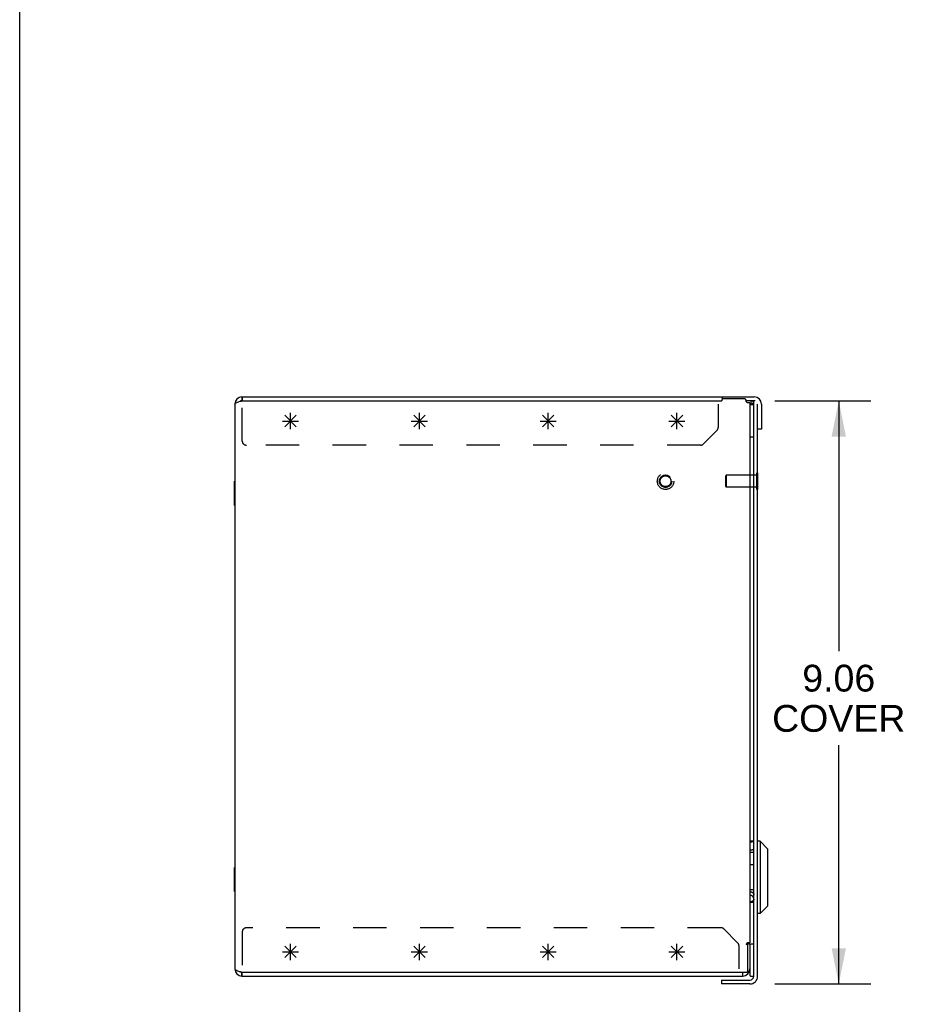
# Model space of a CAD drawing. Header units: inches. Extents: x 0 to 94.4, y 0 to 61.1.
# Tile 2 of 16: x 0 to 13.8, y 29.6 to 44.9. Entities that reach past the tile are written whole.
import ezdxf

# ---------------------------------------------------------------- set-up
doc = ezdxf.new("R2010")
doc.units = ezdxf.units.IN
doc.header["$LTSCALE"] = 5.194444
doc.header["$MEASUREMENT"] = 0
doc.linetypes.add('HIDDEN', pattern=[0.2, 0.1, -0.1])
doc.layers.get('0').update_dxf_attribs({"linetype": 'CONTINUOUS'})
for name, color, linetype in [('02___PRT_ALL_AXES', 7, 'CONTINUOUS'), ('06___PRT_ALL_SURFS', 7, 'CONTINUOUS'), ('DEFAULT_2', 8, 'HIDDEN'), ('DIMENSIONS', 7, 'CONTINUOUS'), ('SPOTWELD-COSMETIC-SKETCH', 7, 'CONTINUOUS')]:
    doc.layers.add(name, color=color, linetype=linetype)
doc.styles.get("Standard").update_dxf_attribs({"font": 'arial.ttf'})
doc.dimstyles.new('DIMSTYLE_1', dxfattribs={"dimtxt": 0.416667, "dimasz": 0.555556, "dimexe": 0.09, "dimexo": 0.07, "dimgap": 0.0375, "dimtad": 0, "dimtih": 1, "dimtoh": 1, "dimzin": 4, "dimdsep": 46, "dimtxsty": 'Standard', "dimblk": '_FILLED', "dimblk1": '_FILLED', "dimblk2": '_FILLED', "dimcen": 0.09, "dimazin": 1, "dimtfac": 1, "dimtdec": 3, "dimtofl": 0, "dimtmove": 0, "dimatfit": 3, "dimldrblk": '_FILLED', "dimfxl": 1, "dimtolj": 1, "dimtzin": 4, "dimarcsym": 0})

# ---------------------------------------------------------------- blocks, each defined once
blk = doc.blocks.new('_FILLED')
at = {"color": 0, "linetype": 'ByBlock'}
blk.add_solid([(0, 0), (-1, 0.2), (-1, -0.2)], dxfattribs=at)
blk = doc.blocks.new('*D5')
at = {"layer": 'DIMENSIONS', "color": 2, "linetype": 'Continuous'}
for p, q in [((11.729, 38.993), (13.22, 38.993)), ((12.72, 38.993), (12.72, 35.1)), ((12.72, 29.931), (12.72, 33.641)), ((11.729, 29.931), (13.22, 29.931))]:
    blk.add_line(p, q, dxfattribs=at)
at = {"layer": 'DIMENSIONS', "color": 2, "linetype": 'Continuous', "xscale": 0.5555555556, "yscale": 0.5555555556, "zscale": 0.5555555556}
for p, rotation in [((12.72, 38.993), 90), ((12.72, 29.931), 270)]:
    blk.add_blockref('_FILLED', p, dxfattribs=dict(at, rotation=rotation))
at = {"layer": 'DIMENSIONS', "color": 2, "linetype": 'Continuous', "insert": (12.72, 34.891), "char_height": 0.4167, "width": 2.06629, "attachment_point": 2, "line_spacing_factor": 0.9}
blk.add_mtext('9.06\\PCOVER', dxfattribs=at)

msp = doc.modelspace()

# ---------------------------------------------------------------- linework, layer by layer
at = {"color": 7, "linetype": 'Continuous'}
for p, q in [((0, 0), (0, 61.111)), ((3.452, 39.053), (3.452, 38.993)), ((3.457, 39.053), (3.457, 38.993)), ((10.908, 39.053), (10.908, 39.014)), ((11.408, 38.993), (11.28, 38.993)), ((11.34, 38.88), (11.34, 38.487)), ((11.358, 38.992), (11.349, 38.933)), ((11.355, 38.933), (11.361, 38.935)), ((11.375, 38.944), (11.38, 38.949)), ((11.387, 38.958), (11.392, 38.967)), ((11.4, 30.051), (11.4, 38.993)), ((11.52, 38.553), (11.46, 38.553)), ((11.4, 37.837), (11.34, 37.837)), ((11.4, 37.649), (11.34, 37.649)), ((11.34, 32.135), (11.345, 32.135)), ((11.347, 32.135), (11.345, 32.135)), ((11.349, 32.135), (11.347, 32.135)), ((11.353, 32.135), (11.351, 32.135)), ((11.354, 32.135), (11.353, 32.135)), ((11.355, 32.149), (11.354, 32.149)), ((11.356, 32.136), (11.354, 32.135)), ((11.357, 32.149), (11.355, 32.149)), ((11.357, 32.136), (11.356, 32.136)), ((11.369, 32.149), (11.357, 32.149)), ((11.359, 32.136), (11.357, 32.136)), ((11.361, 32.136), (11.359, 32.136)), ((11.362, 32.136), (11.361, 32.136)), ((11.364, 32.136), (11.362, 32.136)), ((11.365, 32.136), (11.364, 32.136)), ((11.367, 32.136), (11.365, 32.136)), ((11.368, 32.136), (11.367, 32.136)), ((11.37, 32.137), (11.368, 32.136)), ((11.374, 32.149), (11.369, 32.149)), ((11.371, 32.137), (11.37, 32.137)), ((11.373, 32.137), (11.371, 32.137)), ((11.378, 32.149), (11.374, 32.149)), ((11.376, 32.137), (11.375, 32.137)), ((11.378, 32.138), (11.376, 32.137)), ((11.38, 32.149), (11.378, 32.149)), ((11.379, 32.138), (11.378, 32.138)), ((11.38, 32.138), (11.379, 32.138)), ((11.382, 32.149), (11.38, 32.149)), ((11.381, 32.138), (11.38, 32.138)), ((11.384, 32.149), (11.382, 32.149)), ((11.386, 32.149), (11.384, 32.149)), ((11.387, 32.149), (11.386, 32.149)), ((11.388, 32.149), (11.387, 32.149)), ((11.389, 32.149), (11.388, 32.149)), ((11.39, 32.149), (11.389, 32.149)), ((11.391, 32.149), (11.39, 32.149)), ((11.498, 32.149), (11.46, 32.149)), ((11.616, 32.031), (11.498, 32.149)), ((11.498, 32.149), (11.498, 31.024)), ((11.34, 32.014), (11.346, 32.014)), ((11.346, 32.014), (11.348, 32.014)), ((11.348, 32.014), (11.349, 32.015)), ((11.349, 32.015), (11.351, 32.015)), ((11.351, 32.015), (11.353, 32.015)), ((11.353, 32.015), (11.354, 32.015)), ((11.354, 32.015), (11.356, 32.015)), ((11.356, 32.015), (11.357, 32.015)), ((11.616, 32.031), (11.616, 31.142)), ((11.34, 31.364), (11.345, 31.364)), ((11.345, 31.306), (11.34, 31.306)), ((11.34, 31.204), (11.345, 31.204)), ((11.616, 31.142), (11.498, 31.024)), ((11.498, 31.024), (11.46, 31.024)), ((11.286, 30.553), (11.34, 30.553)), ((11.34, 30.45), (11.34, 30.063)), ((3.452, 30.053), (3.452, 30.113)), ((3.457, 30.053), (3.457, 30.113)), ((10.9, 29.991), (11.34, 29.991)), ((10.9, 29.991), (10.9, 29.931)), ((11.228, 30.053), (11.228, 30.113))]:
    msp.add_line(p, q, dxfattribs=at)
at = {"color": 3, "linetype": 'Continuous'}
for p, q in [((3.452, 39.053), (11.408, 39.053)), ((11.26, 39.023), (10.925, 39.023)), ((3.34, 38.941), (3.34, 30.165)), ((3.423, 38.985), (3.438, 38.989)), ((3.438, 38.989), (3.452, 38.993)), ((3.452, 38.993), (10.905, 38.993)), ((10.905, 39.003), (10.905, 38.993)), ((11.28, 38.988), (11.28, 39.003)), ((11.34, 38.963), (11.299, 38.963)), ((11.34, 38.963), (11.34, 38.88)), ((11.378, 38.99), (11.389, 38.99)), ((11.46, 30.051), (11.46, 38.941)), ((11.52, 38.941), (11.52, 38.553)), ((11.34, 38.487), (11.34, 30.569)), ((11.282, 30.547), (11.28, 30.545)), ((11.29, 30.545), (11.28, 30.545)), ((11.34, 30.569), (11.299, 30.569)), ((11.31, 30.133), (11.31, 30.525)), ((11.34, 30.553), (11.34, 30.45)), ((3.423, 30.122), (3.438, 30.118)), ((3.438, 30.118), (3.452, 30.113)), ((3.452, 30.113), (11.29, 30.113)), ((3.452, 30.053), (11.228, 30.053)), ((11.34, 29.931), (10.9, 29.931))]:
    msp.add_line(p, q, dxfattribs=at)
at = {"color": 4, "linetype": 'Continuous'}
for p, q in [((6.119, 38.59), (6.296, 38.767)), ((6.296, 38.59), (6.119, 38.767)), ((6.207, 38.553), (6.207, 38.803)), ((8.119, 38.59), (8.296, 38.767)), ((8.296, 38.59), (8.119, 38.767)), ((8.207, 38.553), (8.207, 38.803)), ((10.119, 38.59), (10.296, 38.767)), ((10.296, 38.59), (10.119, 38.767)), ((10.207, 38.553), (10.207, 38.803)), ((6.082, 38.678), (6.332, 38.678)), ((8.082, 38.678), (8.332, 38.678)), ((10.082, 38.678), (10.332, 38.678)), ((6.296, 30.34), (6.119, 30.517)), ((6.119, 30.34), (6.296, 30.517)), ((6.207, 30.303), (6.207, 30.553)), ((8.296, 30.34), (8.119, 30.517)), ((8.119, 30.34), (8.296, 30.517)), ((8.207, 30.303), (8.207, 30.553)), ((10.296, 30.34), (10.119, 30.517)), ((10.119, 30.34), (10.296, 30.517)), ((10.207, 30.303), (10.207, 30.553)), ((6.082, 30.428), (6.332, 30.428)), ((8.082, 30.428), (8.332, 30.428)), ((10.082, 30.428), (10.332, 30.428))]:
    msp.add_line(p, q, dxfattribs=at)
at = {"color": 3, "linetype": 'Continuous'}
for points in [[(3.34, 38.941), (3.341, 38.946), (3.344, 38.95), (3.349, 38.954), (3.355, 38.959), (3.363, 38.963), (3.373, 38.967), (3.384, 38.972), (3.396, 38.976)], [(3.396, 38.976), (3.409, 38.98), (3.423, 38.985)], [(11.289, 38.976), (11.286, 38.98), (11.284, 38.983), (11.282, 38.986), (11.28, 38.988)], [(11.299, 38.963), (11.296, 38.966), (11.294, 38.969), (11.292, 38.971), (11.29, 38.973), (11.289, 38.976)], [(11.358, 38.992), (11.368, 38.991), (11.378, 38.99)], [(11.389, 38.99), (11.399, 38.99), (11.4, 38.99)], [(11.286, 30.552), (11.284, 30.55), (11.282, 30.547)], [(11.299, 30.569), (11.296, 30.567), (11.294, 30.564), (11.292, 30.562), (11.29, 30.559), (11.289, 30.557), (11.286, 30.552)], [(3.34, 30.165), (3.341, 30.161), (3.344, 30.157), (3.349, 30.152), (3.355, 30.148), (3.363, 30.144), (3.373, 30.139), (3.384, 30.135), (3.396, 30.131)], [(3.396, 30.131), (3.409, 30.126), (3.423, 30.122)]]:
    msp.add_lwpolyline(points, dxfattribs=at)
at = {"color": 7, "linetype": 'Continuous'}
for points in [[(11.361, 38.935), (11.368, 38.939), (11.375, 38.944)], [(11.38, 38.949), (11.381, 38.951), (11.387, 38.958)], [(11.349, 32.149), (11.349, 32.149), (11.34, 32.149)], [(11.354, 32.149), (11.353, 32.149), (11.352, 32.149), (11.351, 32.149), (11.349, 32.149)], [(11.351, 32.135), (11.349, 32.135), (11.349, 32.135)], [(11.375, 32.137), (11.373, 32.137), (11.373, 32.137)], [(11.4, 32.145), (11.4, 32.145), (11.4, 32.145), (11.4, 32.145), (11.4, 32.145), (11.4, 32.144), (11.4, 32.144), (11.4, 32.144), (11.4, 32.144), (11.4, 32.144), (11.4, 32.144), (11.399, 32.144), (11.399, 32.144), (11.399, 32.144), (11.399, 32.143), (11.399, 32.143), (11.399, 32.143), (11.398, 32.143), (11.398, 32.143), (11.398, 32.143), (11.398, 32.143), (11.397, 32.143), (11.397, 32.142), (11.397, 32.142), (11.397, 32.142), (11.396, 32.142), (11.396, 32.142), (11.396, 32.142), (11.395, 32.142), (11.395, 32.142), (11.395, 32.141), (11.394, 32.141), (11.394, 32.141), (11.393, 32.141), (11.393, 32.141), (11.393, 32.141), (11.392, 32.141), (11.392, 32.141), (11.391, 32.14), (11.391, 32.14), (11.39, 32.14), (11.39, 32.14), (11.389, 32.14), (11.389, 32.14), (11.388, 32.14), (11.388, 32.14), (11.387, 32.139), (11.387, 32.139), (11.386, 32.139), (11.386, 32.139), (11.385, 32.139), (11.385, 32.139), (11.384, 32.139), (11.383, 32.139), (11.383, 32.138), (11.382, 32.138), (11.381, 32.138)], [(11.4, 32.147), (11.4, 32.147), (11.4, 32.147), (11.4, 32.147), (11.4, 32.147), (11.4, 32.147), (11.4, 32.147), (11.4, 32.147), (11.4, 32.147), (11.4, 32.147), (11.4, 32.147), (11.399, 32.147), (11.399, 32.148), (11.399, 32.148), (11.399, 32.148), (11.399, 32.148), (11.399, 32.148), (11.398, 32.148), (11.398, 32.148), (11.398, 32.148), (11.398, 32.148), (11.398, 32.148), (11.397, 32.148), (11.397, 32.148), (11.397, 32.148), (11.396, 32.148), (11.396, 32.148), (11.396, 32.148), (11.395, 32.148), (11.395, 32.148), (11.395, 32.149), (11.394, 32.149), (11.394, 32.149), (11.394, 32.149), (11.393, 32.149), (11.393, 32.149), (11.392, 32.149), (11.392, 32.149), (11.391, 32.149)], [(11.357, 32.015), (11.358, 32.015), (11.359, 32.015), (11.36, 32.015), (11.36, 32.015), (11.361, 32.015), (11.362, 32.015), (11.363, 32.015), (11.364, 32.015), (11.364, 32.015), (11.365, 32.016), (11.366, 32.016), (11.367, 32.016), (11.367, 32.016), (11.368, 32.016), (11.369, 32.016), (11.37, 32.016), (11.37, 32.016), (11.371, 32.016), (11.372, 32.016), (11.373, 32.017), (11.373, 32.017), (11.374, 32.017), (11.375, 32.017), (11.375, 32.017), (11.376, 32.017), (11.377, 32.017), (11.377, 32.017), (11.378, 32.018), (11.379, 32.018), (11.379, 32.018), (11.38, 32.018), (11.381, 32.018), (11.381, 32.018), (11.382, 32.018), (11.383, 32.018), (11.383, 32.019), (11.384, 32.019), (11.384, 32.019), (11.385, 32.019), (11.386, 32.019), (11.386, 32.019), (11.387, 32.02), (11.387, 32.02), (11.388, 32.02), (11.388, 32.02), (11.389, 32.02), (11.389, 32.02), (11.39, 32.02), (11.39, 32.021), (11.391, 32.021), (11.391, 32.021), (11.392, 32.021), (11.392, 32.021), (11.393, 32.021), (11.393, 32.022), (11.393, 32.022), (11.394, 32.022), (11.394, 32.022), (11.395, 32.022), (11.395, 32.022), (11.395, 32.023), (11.396, 32.023), (11.396, 32.023), (11.396, 32.023), (11.397, 32.023), (11.397, 32.023), (11.397, 32.024), (11.397, 32.024), (11.398, 32.024), (11.398, 32.024), (11.398, 32.024), (11.398, 32.024), (11.399, 32.025), (11.399, 32.025), (11.399, 32.025), (11.399, 32.025), (11.399, 32.025), (11.399, 32.025), (11.4, 32.025), (11.4, 32.026), (11.4, 32.026), (11.4, 32.026), (11.4, 32.026), (11.4, 32.026), (11.4, 32.026), (11.4, 32.026), (11.4, 32.027), (11.4, 32.027), (11.4, 32.027)], [(11.345, 31.364), (11.346, 31.364), (11.347, 31.364), (11.348, 31.364), (11.349, 31.364), (11.349, 31.364), (11.35, 31.364), (11.351, 31.364), (11.352, 31.364), (11.353, 31.364), (11.354, 31.364), (11.354, 31.363), (11.355, 31.363), (11.356, 31.363), (11.357, 31.363), (11.358, 31.363), (11.358, 31.363), (11.359, 31.363), (11.36, 31.362), (11.361, 31.362), (11.362, 31.362), (11.362, 31.362), (11.363, 31.362), (11.364, 31.361), (11.365, 31.361), (11.366, 31.361), (11.366, 31.36), (11.367, 31.36), (11.368, 31.36), (11.369, 31.36), (11.369, 31.359), (11.37, 31.359), (11.371, 31.359), (11.372, 31.358), (11.372, 31.358), (11.373, 31.358), (11.374, 31.357), (11.374, 31.357), (11.375, 31.357), (11.376, 31.356), (11.377, 31.356), (11.377, 31.355), (11.378, 31.355), (11.379, 31.354), (11.379, 31.354), (11.38, 31.354), (11.381, 31.353), (11.381, 31.353), (11.382, 31.352), (11.382, 31.352), (11.383, 31.351), (11.384, 31.351), (11.384, 31.35), (11.385, 31.35), (11.385, 31.349), (11.386, 31.349), (11.386, 31.348), (11.387, 31.348), (11.388, 31.347), (11.388, 31.347), (11.389, 31.346), (11.389, 31.346), (11.39, 31.345), (11.39, 31.344), (11.391, 31.344), (11.391, 31.343), (11.391, 31.343), (11.392, 31.342), (11.392, 31.341), (11.393, 31.341), (11.393, 31.34), (11.394, 31.34), (11.394, 31.339), (11.394, 31.338), (11.395, 31.338), (11.395, 31.337), (11.395, 31.337), (11.396, 31.336), (11.396, 31.335), (11.396, 31.335), (11.397, 31.334), (11.397, 31.333), (11.397, 31.333), (11.398, 31.332), (11.398, 31.331), (11.398, 31.331), (11.398, 31.33), (11.398, 31.33), (11.399, 31.329), (11.399, 31.328), (11.399, 31.328), (11.399, 31.327), (11.399, 31.326), (11.399, 31.326), (11.4, 31.325), (11.4, 31.324), (11.4, 31.324), (11.4, 31.323), (11.4, 31.322), (11.4, 31.322), (11.4, 31.321), (11.4, 31.32), (11.4, 31.32), (11.4, 31.319), (11.4, 31.318)], [(11.4, 31.259), (11.4, 31.26), (11.4, 31.261), (11.4, 31.261), (11.4, 31.262), (11.4, 31.263), (11.4, 31.263), (11.4, 31.264), (11.4, 31.265), (11.4, 31.265), (11.4, 31.266), (11.399, 31.267), (11.399, 31.267), (11.399, 31.268), (11.399, 31.269), (11.399, 31.269), (11.399, 31.27), (11.398, 31.271), (11.398, 31.271), (11.398, 31.272), (11.398, 31.273), (11.398, 31.273), (11.397, 31.274), (11.397, 31.275), (11.397, 31.275), (11.396, 31.276), (11.396, 31.277), (11.396, 31.277), (11.395, 31.278), (11.395, 31.279), (11.395, 31.279), (11.394, 31.28), (11.394, 31.28), (11.394, 31.281), (11.393, 31.282), (11.393, 31.282), (11.392, 31.283), (11.392, 31.284), (11.391, 31.284), (11.391, 31.285), (11.391, 31.285), (11.39, 31.286), (11.39, 31.286), (11.389, 31.287), (11.389, 31.288), (11.388, 31.288), (11.388, 31.289), (11.387, 31.289), (11.386, 31.29), (11.386, 31.29), (11.385, 31.291), (11.385, 31.291), (11.384, 31.292), (11.384, 31.292), (11.383, 31.293), (11.382, 31.293), (11.382, 31.294), (11.381, 31.294), (11.38, 31.295), (11.38, 31.295), (11.379, 31.296), (11.379, 31.296), (11.378, 31.296), (11.377, 31.297), (11.377, 31.297), (11.376, 31.298), (11.375, 31.298), (11.374, 31.298), (11.374, 31.299), (11.373, 31.299), (11.372, 31.299), (11.372, 31.3), (11.371, 31.3), (11.37, 31.3), (11.369, 31.301), (11.369, 31.301), (11.368, 31.301), (11.367, 31.302), (11.366, 31.302), (11.366, 31.302), (11.365, 31.303), (11.364, 31.303), (11.363, 31.303), (11.362, 31.303), (11.362, 31.303), (11.361, 31.304), (11.36, 31.304), (11.359, 31.304), (11.358, 31.304), (11.358, 31.304), (11.357, 31.305), (11.356, 31.305), (11.355, 31.305), (11.354, 31.305), (11.354, 31.305), (11.353, 31.305), (11.352, 31.305), (11.351, 31.305), (11.35, 31.305), (11.349, 31.305), (11.349, 31.306), (11.348, 31.306), (11.347, 31.306), (11.346, 31.306), (11.345, 31.306)], [(11.4, 31.247), (11.4, 31.247), (11.4, 31.246), (11.4, 31.245), (11.4, 31.245), (11.4, 31.244), (11.4, 31.243), (11.4, 31.243), (11.4, 31.242), (11.4, 31.241), (11.4, 31.241), (11.399, 31.24), (11.399, 31.239), (11.399, 31.239), (11.399, 31.238), (11.399, 31.237), (11.399, 31.237), (11.398, 31.236), (11.398, 31.235), (11.398, 31.235), (11.398, 31.234), (11.397, 31.233), (11.397, 31.233), (11.397, 31.232), (11.397, 31.232), (11.396, 31.231), (11.396, 31.23), (11.396, 31.23), (11.395, 31.229), (11.395, 31.229), (11.395, 31.228), (11.394, 31.227), (11.394, 31.227), (11.393, 31.226), (11.393, 31.226), (11.393, 31.225), (11.392, 31.225), (11.392, 31.224), (11.391, 31.223), (11.391, 31.223), (11.39, 31.222), (11.39, 31.222), (11.389, 31.221), (11.389, 31.221), (11.388, 31.22), (11.388, 31.22), (11.387, 31.219), (11.387, 31.219), (11.386, 31.218), (11.386, 31.218), (11.385, 31.217), (11.385, 31.217), (11.384, 31.216), (11.383, 31.216), (11.383, 31.216), (11.382, 31.215), (11.381, 31.215), (11.381, 31.214), (11.38, 31.214), (11.38, 31.214), (11.379, 31.213), (11.378, 31.213), (11.378, 31.212), (11.377, 31.212), (11.376, 31.212), (11.376, 31.211), (11.375, 31.211), (11.374, 31.211), (11.373, 31.21), (11.373, 31.21), (11.372, 31.21), (11.371, 31.209), (11.371, 31.209), (11.37, 31.209), (11.369, 31.208), (11.368, 31.208), (11.368, 31.208), (11.367, 31.208), (11.366, 31.207), (11.365, 31.207), (11.364, 31.207), (11.364, 31.207), (11.363, 31.207), (11.362, 31.206), (11.361, 31.206), (11.361, 31.206), (11.36, 31.206), (11.359, 31.206), (11.358, 31.206), (11.357, 31.205), (11.357, 31.205), (11.356, 31.205), (11.355, 31.205), (11.354, 31.205), (11.353, 31.205), (11.353, 31.205), (11.352, 31.205), (11.351, 31.205), (11.35, 31.205), (11.349, 31.205), (11.349, 31.204), (11.348, 31.204), (11.347, 31.204), (11.346, 31.204), (11.345, 31.204)]]:
    msp.add_lwpolyline(points, dxfattribs=at)
at = {"color": 3, "linetype": 'Continuous'}
for centre, radius, start, end in [((3.452, 38.941), 0.112, 90, 180), ((10.925, 39.003), 0.02, 90, 180), ((11.26, 39.003), 0.02, 0, 90), ((11.408, 38.941), 0.112, 0, 90), ((11.34, 38.873), 0.12, 61.3172, 81.4725), ((11.29, 30.525), 0.02, 0, 90), ((3.452, 30.165), 0.112, 180, 270), ((11.228, 30.165), 0.112, 270, 360), ((11.29, 30.133), 0.02, 270, 360), ((11.34, 30.051), 0.12, 270, 360)]:
    msp.add_arc(centre, radius, start, end, dxfattribs=at)
at = {"color": 7, "linetype": 'Continuous'}
for centre, radius, start, end in [((3.452, 38.941), 0.052, 101.25, 123.0672), ((11.34, 38.873), 0.06, 81.4725, 90), ((11.39, 38.923), 0.01, 0, 90), ((11.408, 38.941), 0.052, 75, 90), ((11.39, 38.443), 0.01, 270, 360), ((11.35, 30.543), 0.01, 90, 97.5), ((11.39, 30.543), 0.01, 0, 90), ((3.452, 30.165), 0.052, 236.9328, 258.75), ((11.35, 30.063), 0.01, 180, 270), ((11.34, 30.051), 0.06, 270, 360), ((11.39, 30.063), 0.01, 270, 360)]:
    msp.add_arc(centre, radius, start, end, dxfattribs=at)
at = {"layer": '02___PRT_ALL_AXES', "color": 7, "linetype": 'Continuous'}
for p, q in [((11.35, 38.933), (11.39, 38.933)), ((11.35, 38.433), (11.39, 38.433)), ((11.4, 31.974), (11.34, 31.974)), ((11.4, 31.78), (11.34, 31.78)), ((11.4, 31.394), (11.34, 31.394)), ((11.4, 31.199), (11.34, 31.199)), ((11.35, 30.553), (11.39, 30.553)), ((11.35, 30.053), (11.39, 30.053))]:
    msp.add_line(p, q, dxfattribs=at)
at = {"layer": '06___PRT_ALL_SURFS', "color": 7, "linetype": 'Continuous'}
for p, q in [((3.335, 37.366), (3.335, 37.741)), ((3.335, 37.741), (3.34, 37.741)), ((3.335, 37.553), (3.34, 37.553)), ((3.335, 37.366), (3.34, 37.366)), ((3.335, 31.366), (3.335, 31.741)), ((3.335, 31.741), (3.34, 31.741)), ((3.335, 31.553), (3.34, 31.553)), ((3.335, 31.366), (3.34, 31.366))]:
    msp.add_line(p, q, dxfattribs=at)
at = {"layer": 'DEFAULT_2', "color": 8, "linetype": 'HIDDEN'}
for p, q in [((3.457, 38.366), (3.457, 38.993)), ((10.849, 38.941), (10.849, 38.579)), ((10.617, 38.322), (10.83, 38.535)), ((10.573, 38.303), (3.52, 38.303)), ((10.964, 37.827), (10.974, 37.837)), ((10.964, 37.659), (10.964, 37.827)), ((10.974, 37.837), (10.974, 37.649)), ((11.34, 37.837), (10.974, 37.837)), ((11.446, 37.837), (11.4, 37.837)), ((11.464, 37.871), (11.446, 37.871)), ((11.446, 37.615), (11.446, 37.871)), ((11.464, 37.615), (11.464, 37.871)), ((10.964, 37.659), (10.974, 37.649)), ((11.34, 37.649), (10.974, 37.649)), ((11.446, 37.649), (11.4, 37.649)), ((11.464, 37.615), (11.446, 37.615)), ((10.893, 30.803), (3.52, 30.803)), ((11.15, 30.572), (10.937, 30.785)), ((3.457, 30.74), (3.457, 30.113)), ((11.169, 30.527), (11.169, 30.165))]:
    msp.add_line(p, q, dxfattribs=at)
for radius in [0.128, 0.0966, 0.094, 0.084]:
    msp.add_circle((10.03, 37.743), radius, dxfattribs=at)
for centre, start, end in [((10.786, 38.579), 315, 360), ((3.52, 38.366), 180, 270), ((10.573, 38.366), 270, 315), ((3.52, 30.74), 90, 180), ((10.893, 30.74), 45, 90), ((11.106, 30.527), 0, 45)]:
    msp.add_arc(centre, 0.063, start, end, dxfattribs=at)
at = {"layer": 'SPOTWELD-COSMETIC-SKETCH', "color": 4, "linetype": 'Continuous'}
for p, q in [((4.119, 38.59), (4.296, 38.767)), ((4.296, 38.59), (4.119, 38.767)), ((4.207, 38.553), (4.207, 38.803)), ((4.082, 38.678), (4.332, 38.678)), ((4.296, 30.34), (4.119, 30.517)), ((4.119, 30.34), (4.296, 30.517)), ((4.207, 30.303), (4.207, 30.553)), ((4.082, 30.428), (4.332, 30.428))]:
    msp.add_line(p, q, dxfattribs=at)

# ---------------------------------------------------------------- dimensions: what is measured, and where the dimension line sits
at = {"layer": 'DIMENSIONS', "color": 2, "linetype": 'Continuous'}
dim = msp.add_linear_dim(base=(12.72, 38.993), p1=(11.659, 29.931), p2=(11.659, 38.993), angle=90, text='<>\\PCOVER', dimstyle='DIMSTYLE_1', dxfattribs=at)
dim.commit()
dim.dimension.update_dxf_attribs({"geometry": '*D5', "text_midpoint": (12.72, 34.371), "dimtype": 160})

doc.saveas('drawing.dxf')
